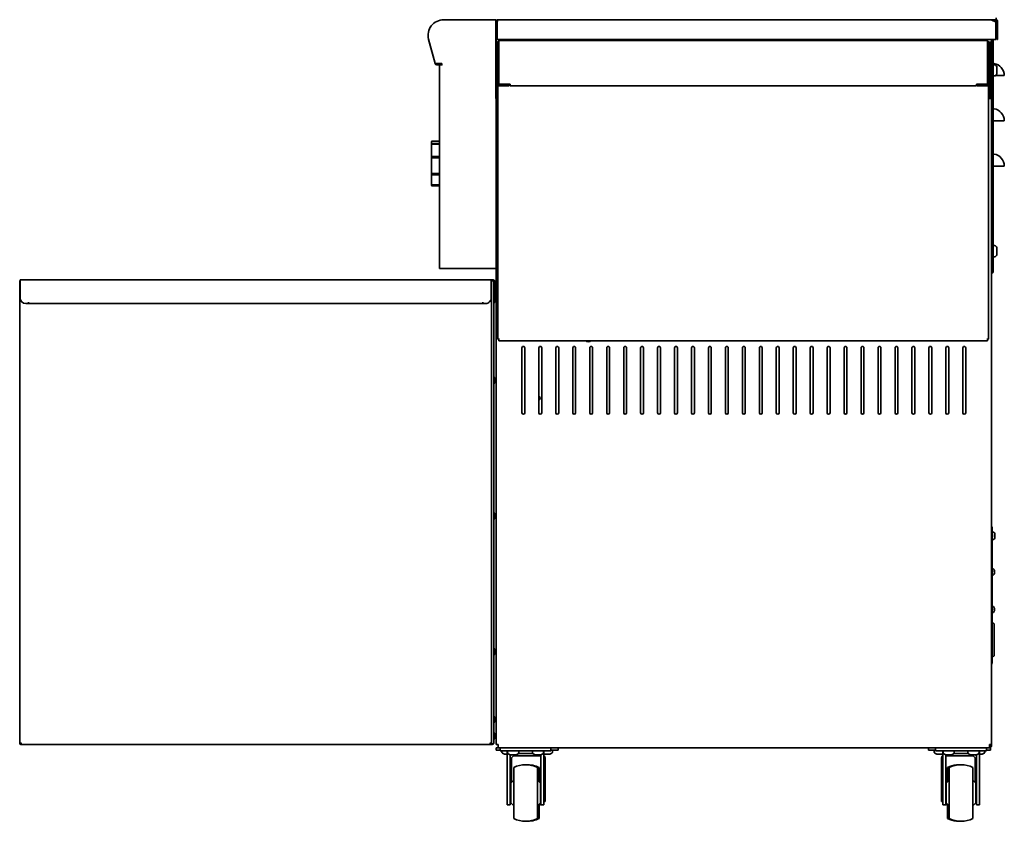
# Model space of a CAD drawing. Extents: x -17 to 110, y -18 to 98.
# Tile 7 of 8: x 65 to 108, y -18 to 17. Entities that reach past the tile are written whole.
import ezdxf

# ---------------------------------------------------------------- set-up
doc = ezdxf.new("R2010")
doc.units = 0
doc.header["$MEASUREMENT"] = 0

msp = doc.modelspace()

# ---------------------------------------------------------------- linework, layer by layer
at = {"color": 7, "lineweight": 35}
for p, q in [((85.671329, 17.457573), (83.437635, 17.457573)), ((83.438288, 17.457573), (85.661487, 17.457573)), ((85.745532, 17.457573), (85.661487, 17.457573)), ((85.745532, 16.457572), (85.745532, 17.457573)), ((85.808029, 17.414959), (85.791448, 17.451143)), ((86.55433, 17.457573), (85.820928, 17.457573)), ((85.820928, 17.417776), (85.820928, 17.457573)), ((85.848754, 17.457564), (85.849331, 17.457573)), ((85.849331, 17.457573), (107.564226, 17.457573)), ((96.882747, 17.457535), (96.882747, 17.470838)), ((105.009535, 17.457573), (107.761548, 17.457573)), ((107.735817, 17.421673), (107.761548, 17.421673)), ((107.761548, 17.421673), (107.761548, 17.457573)), ((107.86573, 17.457573), (107.761548, 17.457573)), ((107.86573, 17.421673), (107.761548, 17.421673)), ((107.872026, 17.549059), (107.872026, 17.457299)), ((85.750127, 17.37878), (85.750127, 17.386773)), ((85.750127, 16.489575), (85.750127, 17.378776)), ((85.789929, 16.582574), (85.789929, 17.386773)), ((85.821793, 17.409774), (85.800147, 17.409774)), ((85.811652, 17.359773), (85.811652, 16.582574)), ((85.818409, 17.411182), (85.819774, 17.417742)), ((85.823994, 17.417776), (85.820928, 17.417776)), ((107.868633, 17.359773), (107.868633, 16.582574)), ((107.901736, 17.385672), (107.901736, 16.582574)), ((107.937627, 17.385672), (107.937627, 16.582574)), ((82.773553, 16.592138), (83.061908, 15.515978)), ((83.060947, 15.519573), (82.773726, 16.591509)), ((85.789929, 16.582574), (85.750127, 16.582574)), ((85.759277, 16.472274), (85.759277, 16.582574)), ((107.868633, 16.582574), (85.811652, 16.582574)), ((107.670187, 16.582574), (107.670187, 16.472274)), ((107.700186, 16.551394), (107.700186, 16.582574)), ((107.700186, 16.551394), (107.700186, 6.336026)), ((107.700186, 16.551394), (107.736086, 16.551394)), ((107.736086, 16.551394), (107.736086, 16.582574)), ((107.736086, 16.551394), (107.736086, 6.336026)), ((107.937627, 16.582574), (107.901736, 16.582574)), ((85.750127, 16.489575), (85.745532, 16.489575)), ((85.745532, 16.457572), (85.747263, 16.457572)), ((85.747263, 16.472274), (85.747263, 16.222275)), ((85.747263, 16.472274), (85.821956, 16.472274)), ((85.747263, 16.222275), (85.747263, 14.222273)), ((85.821956, 16.222275), (85.821956, 16.472274)), ((85.837556, 16.472274), (85.821956, 16.472274)), ((85.821956, 16.222275), (85.821956, 14.222273)), ((85.83696, 16.462974), (85.83696, 14.606573)), ((85.83696, 16.193391), (85.83696, 16.265187)), ((85.83696, 3.336989), (85.83696, 16.193391)), ((85.872851, 16.462974), (85.872851, 14.606573)), ((85.87385, 16.265187), (85.872851, 16.265187)), ((85.87385, 16.193391), (85.872851, 16.193391)), ((85.87385, 16.534775), (85.908761, 16.534775)), ((85.87385, 16.534775), (85.908761, 16.534775)), ((85.87385, 16.534775), (85.87385, 16.462974)), ((85.87385, 14.606573), (85.87385, 16.462974)), ((85.908761, 16.534775), (107.463956, 16.534775)), ((107.463956, 16.534775), (107.498856, 16.534775)), ((107.463956, 16.534775), (107.498856, 16.534775)), ((107.498856, 16.534775), (107.498856, 16.462974)), ((107.498856, 14.606573), (107.498856, 16.462974)), ((107.498856, 16.193391), (107.499856, 16.193391)), ((107.498895, 16.265187), (107.499856, 16.265187)), ((107.499856, 16.462974), (107.499856, 14.606573)), ((107.499856, 16.193391), (107.499856, 16.265187)), ((107.575511, 16.472274), (107.53516, 16.472274)), ((107.535756, 16.462974), (107.535756, 14.606573)), ((107.607508, 16.472274), (107.575511, 16.472274)), ((107.607508, 16.472274), (107.607508, 16.222275)), ((107.607508, 16.472274), (107.682212, 16.472274)), ((107.607508, 14.222273), (107.607508, 16.222275)), ((107.682212, 16.222275), (107.682212, 16.472274)), ((107.682212, 14.222273), (107.682212, 16.222275)), ((85.747263, 15.946602), (85.747263, 15.784773)), ((85.747263, 15.784773), (85.747263, 15.622943)), ((85.83696, 15.909775), (85.821956, 15.909775)), ((107.535766, 15.909775), (107.607508, 15.909775)), ((83.352281, 15.519573), (83.060947, 15.519573)), ((83.138034, 15.505376), (83.352281, 15.505376)), ((83.138034, 15.457576), (83.359481, 15.457576)), ((83.259277, 15.457576), (83.259277, 6.457572)), ((83.273138, 15.457576), (83.357087, 15.457576)), ((83.352281, 15.459965), (83.352281, 15.519573)), ((83.359471, 15.459965), (83.352281, 15.459965)), ((83.357087, 15.457576), (83.359471, 15.457576)), ((85.83696, 15.659776), (85.821956, 15.659776)), ((107.535766, 15.659776), (107.607508, 15.659776)), ((107.700186, 15.425314), (107.682212, 15.456442)), ((107.700186, 15.425314), (107.700186, 15.032584)), ((107.823582, 15.468274), (107.767584, 15.468274)), ((107.910502, 15.269766), (107.910502, 15.346262)), ((107.910502, 15.107744), (107.910502, 15.269766)), ((107.700186, 15.019238), (107.682212, 14.988105)), ((107.700186, 15.032584), (107.700186, 15.019238)), ((107.742891, 14.988226), (107.736086, 14.988226)), ((107.823582, 14.976273), (107.767584, 14.976273)), ((107.850371, 14.988226), (108.236084, 14.988226)), ((107.910502, 15.098286), (107.910502, 15.107744)), ((85.87385, 14.606573), (85.87385, 14.604776)), ((86.373858, 14.604776), (85.87385, 14.604776)), ((85.908761, 14.570673), (86.336958, 14.570673)), ((85.908761, 14.534773), (86.336958, 14.534773)), ((86.336958, 14.534773), (86.336958, 14.570673)), ((86.373858, 14.534773), (86.373858, 14.604776)), ((86.373858, 14.534773), (106.998858, 14.534773)), ((106.998858, 14.534773), (106.998858, 14.604776)), ((107.498856, 14.604776), (106.998858, 14.604776)), ((107.035758, 14.534773), (107.035758, 14.570673)), ((107.463956, 14.570673), (107.035758, 14.570673)), ((107.463956, 14.534773), (107.035758, 14.534773)), ((107.498856, 14.606573), (107.498856, 14.604776)), ((107.535756, 14.605487), (107.535756, 3.336989)), ((85.747263, 14.222273), (85.747263, 13.972274)), ((85.821956, 13.972274), (85.747263, 13.972274)), ((85.759277, 6.457572), (85.759277, 13.972274)), ((85.821956, 13.972274), (85.821956, 14.222273)), ((85.821956, 13.972274), (85.836922, 13.972274)), ((107.535756, 13.972274), (107.575511, 13.972274)), ((107.575511, 13.972274), (107.607508, 13.972274)), ((107.607508, 14.222273), (107.607508, 13.972274)), ((107.682212, 13.972274), (107.607508, 13.972274)), ((107.670187, 13.972274), (107.670187, -14.590226)), ((107.682212, 13.972274), (107.682212, 14.222273)), ((107.773091, 12.988224), (107.736086, 12.988224)), ((107.773091, 12.988224), (108.236084, 12.988224)), ((82.897103, 10.143346), (82.897103, 12.053213)), ((82.897103, 12.053213), (82.897103, 12.040559)), ((82.897103, 10.15599), (82.897103, 12.053213)), ((82.897103, 12.053213), (82.897103, 12.013165)), ((82.897103, 10.183384), (82.897103, 12.053213)), ((82.897103, 12.053203), (82.897103, 10.143336)), ((82.897103, 12.040559), (82.897103, 10.143336)), ((82.897103, 12.013165), (82.897103, 10.143336)), ((83.259287, 11.970465), (82.90164, 11.970465)), ((82.926323, 12.083202), (83.259297, 12.09192)), ((82.926323, 12.083202), (83.259297, 12.09192)), ((83.259287, 11.990602), (82.926323, 11.982922)), ((82.926323, 11.945887), (83.259287, 11.953562)), ((83.259287, 11.413589), (82.90164, 11.413589)), ((83.259287, 11.420149), (82.926323, 11.417645)), ((82.926323, 11.342918), (83.259287, 11.345417)), ((107.773091, 10.988226), (107.736086, 10.988226)), ((107.773091, 10.988226), (108.236084, 10.988226)), ((83.259287, 10.603359), (82.90164, 10.603359)), ((83.259287, 10.661141), (82.926323, 10.665288)), ((82.926323, 10.59664), (83.259287, 10.592498)), ((82.897103, 10.143336), (82.897103, 10.183384)), ((82.897103, 10.143336), (82.897103, 10.15599)), ((83.259287, 10.157773), (82.90164, 10.157773)), ((83.259287, 10.158206), (82.926323, 10.166563)), ((82.926323, 10.144216), (83.259287, 10.135854)), ((82.926323, 10.113348), (83.259297, 10.10463)), ((107.700186, 7.425311), (107.670187, 7.477273)), ((107.700186, 7.425311), (107.700186, 7.024108)), ((107.823582, 7.468276), (107.767584, 7.468276)), ((107.823582, 7.468276), (107.767584, 7.468276)), ((107.700186, 7.019235), (107.670187, 6.967274)), ((107.700186, 7.024108), (107.700186, 7.019235)), ((107.823582, 6.976275), (107.767584, 6.976275)), ((107.910502, 7.287329), (107.910502, 7.346263)), ((107.910502, 7.116723), (107.910502, 7.287329)), ((107.910502, 7.098288), (107.910502, 7.116723)), ((83.259277, 6.457572), (83.357087, 6.457572)), ((85.661487, 6.457572), (83.357087, 6.457572)), ((85.759277, 6.457572), (85.661487, 6.457572)), ((85.759277, -14.590226), (85.759277, 6.457572)), ((107.700186, 6.310026), (107.700186, 6.336026)), ((107.700186, 6.336026), (107.736086, 6.336026)), ((107.736086, 6.310026), (107.736086, 6.336026)), ((64.687433, 5.909775), (64.706185, 5.909775)), ((64.687433, -14.575866), (64.687433, 5.909775)), ((85.543684, 5.957574), (64.706185, 5.957574)), ((64.706185, 5.659776), (64.706185, 5.957574)), ((64.728744, 5.95757), (64.728446, 5.957574)), ((85.521423, 5.957574), (85.520404, 5.95756)), ((85.543684, 5.659776), (85.543684, 5.957574)), ((85.543684, 5.909775), (85.562427, 5.909775)), ((85.561485, 5.957574), (85.543703, 5.957574)), ((85.561485, 5.957574), (85.561485, 5.909775)), ((85.611486, 5.957574), (85.561504, 5.957574)), ((85.587379, 5.909775), (85.562427, 5.909775)), ((85.562427, 5.909775), (85.562427, -14.575866)), ((85.587379, 5.909775), (85.659285, 5.909775)), ((85.611486, 5.943825), (85.591224, 5.909775)), ((85.611486, 5.957574), (85.611486, 5.943786)), ((85.661487, 5.943825), (85.643339, 5.913312)), ((85.659285, 5.909775), (85.659285, -14.511255)), ((85.661487, 5.691043), (85.661487, 5.859774)), ((85.709277, 5.057575), (85.709277, 5.859774)), ((85.719311, 5.449968), (85.719311, 5.663274)), ((85.759277, 5.628523), (85.719311, 5.663274)), ((85.825186, 6.020724), (85.825186, 4.736323)), ((85.827512, 6.043019), (85.83696, 6.041019)), ((64.706185, 5.659776), (64.706185, 5.159773)), ((85.543684, 5.659776), (85.543684, 5.159773)), ((85.704778, 5.579916), (85.704778, 5.584774)), ((85.704778, 5.579916), (85.704778, 5.513277)), ((85.704778, 5.484773), (85.704778, 5.513277)), ((85.704778, 5.459773), (85.704778, 5.455755)), ((85.704778, 5.455755), (85.704778, 5.390135)), ((85.704778, 5.359776), (85.704778, 5.390135)), ((85.719311, 5.518876), (85.719311, 5.519087)), ((85.719311, 5.449151), (85.719321, 5.450641)), ((85.719311, 5.156274), (85.719311, 5.449968)), ((85.719311, 5.448325), (85.719311, 5.449151)), ((85.719311, 5.339221), (85.719311, 5.340052)), ((85.759277, 5.628523), (85.734296, 5.650245)), ((65.081182, 4.909774), (64.95618, 4.909774)), ((65.081182, 4.972275), (65.081182, 4.909774)), ((65.082181, 4.972275), (65.081182, 4.972275)), ((65.082181, 4.959544), (65.082181, 4.972275)), ((65.082181, 4.959544), (65.082181, 4.957573)), ((65.082181, 4.959544), (65.082181, 4.909774)), ((85.167688, 4.909774), (65.082181, 4.909774)), ((85.167688, 4.972275), (85.167688, 4.959544)), ((85.168688, 4.972275), (85.167688, 4.972275)), ((85.167688, 4.959544), (85.167688, 4.909774)), ((85.168688, 4.909774), (85.168688, 4.972275)), ((85.29368, 4.909774), (85.168688, 4.909774)), ((85.661487, 5.003422), (85.661487, 4.957573)), ((85.709277, 4.957573), (85.661487, 4.957573)), ((85.704778, 5.209774), (85.704778, 5.205121)), ((85.704778, 5.138718), (85.704778, 5.205121)), ((85.704778, 5.109772), (85.704778, 5.138718)), ((85.709277, 4.957573), (85.709277, 5.057575)), ((85.759277, 5.191026), (85.719311, 5.156274)), ((85.754769, 5.18707), (85.754769, 5.159268)), ((85.754769, 5.109772), (85.754769, 5.159268)), ((85.827512, 4.714029), (85.83696, 4.716028)), ((85.87385, 3.336989), (85.83696, 3.336989)), ((85.87385, 3.336989), (85.908761, 3.336989)), ((85.87385, 3.336989), (85.87385, 3.265189)), ((85.87385, 3.265189), (107.498856, 3.265189)), ((107.463956, 3.336989), (107.498856, 3.336989)), ((107.498856, 3.336989), (107.498856, 3.265189)), ((107.498856, 3.336989), (107.535756, 3.336989)), ((86.90224, 2.948873), (86.90224, 0.073874)), ((87.027232, 0.073874), (87.027232, 2.948873)), ((87.652232, 2.948873), (87.652232, 0.073874)), ((87.777234, 0.073874), (87.777234, 2.948873)), ((88.402234, 2.948873), (88.402234, 0.073874)), ((88.527236, 0.073874), (88.527236, 2.948873)), ((89.152236, 2.948873), (89.152236, 0.073874)), ((89.277228, 0.073874), (89.277228, 2.948873)), ((89.902228, 2.948873), (89.902228, 0.073874)), ((90.02724, 0.073874), (90.02724, 2.948873)), ((90.65224, 2.948873), (90.65224, 0.073874)), ((90.777232, 0.073874), (90.777232, 2.948873)), ((91.402232, 2.948873), (91.402232, 0.073874)), ((91.527234, 0.073874), (91.527234, 2.948873)), ((92.152234, 2.948873), (92.152234, 0.073874)), ((92.277236, 0.073874), (92.277236, 2.948873)), ((92.902236, 2.948873), (92.902236, 0.073874)), ((93.027228, 0.073874), (93.027228, 2.948873)), ((93.652228, 2.948873), (93.652228, 0.073874)), ((93.77724, 0.073874), (93.77724, 2.948873)), ((94.40224, 2.948873), (94.40224, 0.073874)), ((94.527232, 0.073874), (94.527232, 2.948873)), ((95.152232, 2.948873), (95.152232, 0.073874)), ((95.277234, 0.073874), (95.277234, 2.948873)), ((95.902234, 2.948873), (95.902234, 0.073874)), ((96.027236, 0.073874), (96.027236, 2.948873)), ((96.652236, 2.948873), (96.652236, 0.073874)), ((96.777228, 0.073874), (96.777228, 2.948873)), ((97.402228, 2.948873), (97.402228, 0.073874)), ((97.52724, 0.073874), (97.52724, 2.948873)), ((98.15224, 2.948873), (98.15224, 0.073874)), ((98.277232, 0.073874), (98.277232, 2.948873)), ((98.902232, 2.948873), (98.902232, 0.073874)), ((99.027234, 0.073874), (99.027234, 2.948873)), ((99.652234, 2.948873), (99.652234, 0.073874)), ((99.777236, 0.073874), (99.777236, 2.948873)), ((100.402236, 2.948873), (100.402236, 0.073874)), ((100.527228, 0.073874), (100.527228, 2.948873)), ((101.152228, 2.948873), (101.152228, 0.073874)), ((101.27724, 0.073874), (101.27724, 2.948873)), ((101.90224, 2.948873), (101.90224, 0.073874)), ((102.027232, 0.073874), (102.027232, 2.948873)), ((102.652232, 2.948873), (102.652232, 0.073874)), ((102.777234, 0.073874), (102.777234, 2.948873)), ((103.402234, 2.948873), (103.402234, 0.073874)), ((103.527236, 0.073874), (103.527236, 2.948873)), ((104.152236, 2.948873), (104.152236, 0.073874)), ((104.277228, 0.073874), (104.277228, 2.948873)), ((104.902228, 2.948873), (104.902228, 0.073874)), ((105.02724, 0.073874), (105.02724, 2.948873)), ((105.65224, 2.948873), (105.65224, 0.073874)), ((105.777232, 0.073874), (105.777232, 2.948873)), ((106.402232, 2.948873), (106.402232, 0.073874)), ((106.527234, 0.073874), (106.527234, 2.948873)), ((85.704778, 1.557598), (85.704778, 1.559982)), ((85.704778, 1.557598), (85.704778, 1.494727)), ((85.704778, 1.45998), (85.704778, 1.494727)), ((85.704778, -4.440733), (85.704778, -4.440019)), ((85.704778, -4.440733), (85.704778, -4.498445)), ((85.704778, -4.540018), (85.704778, -4.498445)), ((107.670187, -4.963617), (107.706078, -4.963617)), ((107.706078, -4.963617), (107.706078, -5.213616)), ((107.706078, -5.213616), (107.706078, -5.276001)), ((107.763585, -5.202625), (107.726782, -5.202625)), ((107.763585, -5.202625), (107.726782, -5.202625)), ((107.706078, -5.451249), (107.706078, -10.927566)), ((107.71567, -5.323626), (107.71567, -5.313627)), ((107.71567, -5.323626), (107.71567, -5.393626)), ((107.71567, -5.413626), (107.71567, -5.393626)), ((107.763585, -5.524626), (107.726782, -5.524626)), ((107.821083, -5.295314), (107.821083, -5.274627)), ((107.821083, -5.378877), (107.821083, -5.295314)), ((107.821083, -5.447188), (107.821083, -5.378877)), ((107.821083, -5.452626), (107.821083, -5.447188)), ((107.74614, -6.828616), (107.723542, -6.828616)), ((107.74614, -6.828616), (107.723542, -6.828616)), ((107.784433, -6.931539), (107.784433, -6.915189)), ((107.784433, -6.92936), (107.797073, -6.928252)), ((107.784433, -6.949336), (107.784433, -6.931539)), ((107.797083, -6.913529), (107.796765, -6.912239)), ((107.797083, -6.962215), (107.796765, -6.963083)), ((107.797083, -6.965017), (107.796765, -6.96415)), ((107.79938, -6.924864), (107.799332, -6.924251)), ((107.799332, -6.924772), (107.79938, -6.924864)), ((107.74614, -7.098617), (107.723542, -7.098617)), ((107.784433, -7.044447), (107.784433, -7.035849)), ((107.784433, -7.0494), (107.784433, -7.044447)), ((107.796765, -7.000646), (107.797083, -6.999113)), ((107.797083, -7.013704), (107.796765, -7.014994)), ((107.798745, -7.006293), (107.797083, -7.013704)), ((107.79938, -7.002366), (107.799332, -7.002982)), ((107.74614, -8.488616), (107.723542, -8.488616)), ((107.74614, -8.488616), (107.723542, -8.488616)), ((107.784433, -8.536757), (107.784433, -8.536651)), ((107.784433, -8.609456), (107.784433, -8.59165)), ((107.784433, -8.597835), (107.79691, -8.596725)), ((107.784433, -8.627898), (107.784433, -8.609456)), ((107.784433, -8.709419), (107.784433, -8.704493)), ((107.784433, -8.710579), (107.784433, -8.709419)), ((107.797083, -8.573519), (107.796765, -8.572236)), ((107.797083, -8.574971), (107.796765, -8.573527)), ((107.796765, -8.596684), (107.79691, -8.596725)), ((107.797083, -8.622557), (107.796765, -8.623431)), ((107.797083, -8.624676), (107.796765, -8.623799)), ((107.796765, -8.667372), (107.797083, -8.66582)), ((107.797083, -8.672259), (107.796765, -8.673706)), ((107.797083, -8.673711), (107.796765, -8.674996)), ((107.79691, -8.596725), (107.797083, -8.596605)), ((107.74614, -8.758617), (107.723542, -8.758617)), ((107.706078, -9.229616), (107.736086, -9.229616)), ((107.786087, -9.70161), (107.786087, -9.279617)), ((107.786087, -10.647617), (107.786087, -9.70161)), ((85.704778, -10.490019), (85.704778, -10.440018)), ((85.704778, -10.540019), (85.704778, -10.490019)), ((107.706078, -10.697615), (107.736086, -10.697615)), ((107.670187, -10.927566), (107.706078, -10.927566)), ((107.706078, -10.967833), (107.706078, -10.927566)), ((85.704778, -13.481592), (85.704778, -13.440018)), ((85.704778, -13.539304), (85.704778, -13.481592)), ((85.704778, -13.54002), (85.704778, -13.539304)), ((85.704778, -14.199971), (85.704778, -14.165226)), ((85.704778, -14.262842), (85.704778, -14.199971)), ((85.704778, -14.265226), (85.704778, -14.262842)), ((64.687433, -14.575866), (64.687433, -14.575339)), ((64.687433, -14.575866), (64.723333, -14.575866)), ((64.733329, -14.554326), (64.730407, -14.554326)), ((64.730407, -14.590226), (64.730407, -14.554326)), ((64.733329, -14.590226), (64.730407, -14.590226)), ((64.733329, -14.554326), (64.733329, -14.590226)), ((85.51654, -14.590226), (64.733329, -14.590226)), ((85.51654, -14.554326), (85.51654, -14.590226)), ((85.51654, -14.575866), (85.526536, -14.575866)), ((85.51654, -14.590226), (85.587379, -14.590226)), ((85.562427, -14.575866), (85.526536, -14.575866)), ((85.562427, -14.575866), (85.587379, -14.575866)), ((85.587379, -14.575866), (85.587379, -14.590226)), ((85.659285, -14.518327), (85.658238, -14.518327)), ((85.659285, -14.518327), (85.659285, -14.511255)), ((85.845188, -14.738625), (85.758278, -14.738625)), ((85.758278, -14.843226), (85.758278, -14.738625)), ((85.759277, -14.590226), (85.845188, -14.590226)), ((85.845188, -14.652727), (85.845188, -14.590226)), ((85.845188, -14.652727), (85.845188, -14.738625)), ((107.584277, -14.738625), (85.845188, -14.738625)), ((85.936481, -14.738625), (85.936481, -14.873126)), ((86.186485, -14.738625), (86.04398, -14.738625)), ((86.186485, -14.738625), (87.936483, -14.738625)), ((88.078988, -14.738625), (87.936483, -14.738625)), ((88.186477, -14.738625), (88.186477, -14.873126)), ((88.508282, -14.843226), (88.508282, -14.738625)), ((104.876373, -14.843226), (104.876373, -14.738625)), ((105.198984, -14.738625), (105.198984, -14.873126)), ((105.448988, -14.738625), (105.306483, -14.738625)), ((105.448988, -14.738625), (107.198977, -14.738625)), ((107.341501, -14.738625), (107.198977, -14.738625)), ((107.44898, -14.738625), (107.44898, -14.873126)), ((107.584277, -14.652727), (107.584277, -14.590226)), ((107.584277, -14.590226), (107.670187, -14.590226)), ((107.584277, -14.652727), (107.584277, -14.738625)), ((107.626367, -14.738625), (107.584277, -14.738625)), ((107.622378, -14.640825), (107.622378, -14.590226)), ((107.626367, -14.738625), (107.627241, -14.738625)), ((107.627241, -14.843226), (107.627241, -14.738625)), ((107.670187, -14.640825), (107.670187, -14.590226)), ((85.936164, -14.843226), (85.758278, -14.843226)), ((86.186485, -14.873126), (85.936481, -14.873126)), ((86.012319, -14.873126), (86.01228, -14.874727)), ((86.012319, -14.873126), (86.01228, -14.874727)), ((86.01228, -14.930725), (86.01228, -14.874727)), ((86.01228, -14.930725), (86.01228, -14.874727)), ((86.134293, -15.017643), (86.139656, -15.017643)), ((86.139656, -15.017643), (86.251999, -15.017643)), ((86.186485, -14.873126), (87.936483, -14.873126)), ((86.25198, -14.923127), (86.25198, -17.010078)), ((86.265485, -14.960625), (86.265485, -14.904627)), ((86.386488, -15.047451), (86.386488, -17.010078)), ((86.387488, -15.047543), (86.464248, -15.047543)), ((86.433278, -15.363625), (86.433278, -15.238626)), ((86.464248, -15.047543), (86.626121, -15.047543)), ((87.683278, -15.088626), (86.583281, -15.088626)), ((86.626121, -15.047543), (86.635473, -15.047543)), ((87.378391, -14.988627), (86.744635, -14.988627)), ((86.757486, -14.960625), (86.757486, -14.904627)), ((87.365482, -14.960625), (87.365482, -14.904627)), ((87.365482, -14.960625), (87.365482, -14.904627)), ((87.487495, -15.047543), (87.538688, -15.047543)), ((87.538688, -15.047543), (87.711854, -15.047543)), ((87.711854, -15.047543), (87.735471, -15.047543)), ((87.73649, -17.010078), (87.73649, -15.047451)), ((87.857483, -14.960625), (87.857483, -14.904627)), ((87.870978, -17.010078), (87.870978, -14.923127)), ((87.8843, -15.017643), (87.884512, -15.017643)), ((87.884512, -15.017643), (88.01556, -15.017643)), ((87.933282, -15.363625), (87.933282, -15.238626)), ((88.186477, -14.873126), (87.936483, -14.873126)), ((88.01556, -15.017643), (88.132267, -15.017643)), ((88.186516, -14.843226), (88.258278, -14.843226)), ((88.254279, -14.930725), (88.254279, -14.874727)), ((88.508282, -14.843226), (88.258278, -14.843226)), ((105.1263, -14.843226), (104.876373, -14.843226)), ((105.1263, -14.843226), (105.199013, -14.843226)), ((105.130413, -14.930725), (105.130413, -14.874727)), ((105.448988, -14.873126), (105.198984, -14.873126)), ((105.252426, -15.017643), (105.267978, -15.017643)), ((105.267978, -15.017643), (105.436522, -15.017643)), ((105.436522, -15.017643), (105.500411, -15.017643)), ((105.448988, -14.873126), (107.198977, -14.873126)), ((105.451679, -15.363625), (105.451679, -15.238626)), ((105.500392, -15.017643), (105.501171, -15.017643)), ((105.514483, -14.923127), (105.514483, -17.010078)), ((105.527978, -14.960625), (105.527978, -14.904627)), ((105.648982, -15.047451), (105.648982, -17.010078)), ((105.649991, -15.047543), (105.75549, -15.047543)), ((106.801671, -15.088626), (105.701674, -15.088626)), ((105.75549, -15.047543), (105.896592, -15.047543)), ((105.896592, -15.047543), (105.897976, -15.047543)), ((106.640885, -14.988627), (106.007128, -14.988627)), ((106.019989, -14.960625), (106.019989, -14.904627)), ((106.627985, -14.960625), (106.627985, -14.904627)), ((106.627985, -14.960625), (106.627985, -14.904627)), ((106.749988, -15.047543), (106.750354, -15.047543)), ((106.750354, -15.047543), (106.883497, -15.047543)), ((106.883497, -15.047543), (106.997974, -15.047543)), ((106.951674, -15.363625), (106.951674, -15.238626)), ((106.998983, -17.010078), (106.998983, -15.047451)), ((107.119986, -14.960625), (107.119986, -14.904627)), ((107.133481, -17.010078), (107.133481, -14.923127)), ((107.133481, -15.017643), (107.189788, -15.017643)), ((107.189788, -15.017643), (107.2504, -15.017643)), ((107.44898, -14.873126), (107.198977, -14.873126)), ((107.250573, -15.017643), (107.251169, -15.017643)), ((107.372374, -14.873126), (107.372412, -14.874727)), ((107.372412, -14.930725), (107.372412, -14.874727)), ((107.373143, -14.873126), (107.373181, -14.874727)), ((107.373181, -14.930725), (107.373181, -14.874727)), ((107.626367, -14.843226), (107.44898, -14.843226)), ((107.626367, -14.843226), (107.627241, -14.843226)), ((86.433278, -15.363625), (86.386507, -15.363625)), ((86.433278, -16.238627), (86.433278, -15.363625)), ((86.53649, -15.604222), (86.53649, -16.738625)), ((87.586487, -16.738625), (87.586487, -15.604222)), ((87.658288, -16.249176), (87.658288, -15.604222)), ((87.871017, -15.363625), (87.933282, -15.363625)), ((87.933282, -16.238627), (87.933282, -15.363625)), ((105.451516, -16.238627), (105.451679, -15.363625)), ((105.514512, -15.363625), (105.451679, -15.363625)), ((105.798984, -15.604222), (105.798984, -16.738625)), ((106.84899, -16.738625), (106.84899, -15.604222)), ((106.95151, -16.238627), (106.951674, -15.363625)), ((106.951674, -15.363625), (106.999012, -15.363625)), ((86.386507, -16.238627), (86.433278, -16.238627)), ((86.405231, -16.308625), (86.53649, -16.177375)), ((86.405231, -16.308625), (86.405231, -16.738625)), ((86.433278, -16.280628), (86.433278, -16.238627)), ((87.717727, -16.308625), (87.586487, -16.177375)), ((87.736509, -16.248104), (87.658288, -16.169876)), ((87.717727, -16.308625), (87.717727, -16.738625)), ((87.933282, -16.238627), (87.871017, -16.238627)), ((87.933282, -16.238627), (87.933282, -17.113626)), ((105.451516, -17.113626), (105.451516, -16.238627)), ((105.451516, -16.238627), (105.514512, -16.238627)), ((105.64901, -16.247474), (105.726357, -16.170126)), ((105.667734, -16.308625), (105.798984, -16.177375)), ((105.667734, -16.308625), (105.667734, -16.738625)), ((106.98023, -16.308625), (106.84899, -16.177375)), ((106.95151, -16.238627), (106.95151, -16.279905)), ((106.999012, -16.238627), (106.95151, -16.238627)), ((106.98023, -16.308625), (106.98023, -16.738625)), ((86.405231, -16.738625), (86.405231, -17.168625)), ((86.53649, -16.738625), (86.53649, -17.873031)), ((87.586487, -17.873031), (87.586487, -16.738625)), ((87.717727, -16.738625), (87.717727, -17.168625)), ((105.667734, -16.738625), (105.667734, -17.168625)), ((105.798984, -16.738625), (105.798984, -17.873031)), ((106.84899, -17.873031), (106.84899, -16.738625)), ((106.98023, -16.738625), (106.98023, -17.168625)), ((86.25198, -17.010078), (86.25198, -17.260077)), ((86.386488, -17.260077), (86.25198, -17.260077)), ((86.386488, -17.010078), (86.386488, -17.260077)), ((86.405231, -17.113626), (86.386488, -17.113626)), ((86.405231, -17.168625), (86.53649, -17.299877)), ((87.717727, -17.168625), (87.586487, -17.299877)), ((87.658288, -17.873031), (87.658288, -17.228076)), ((87.73649, -17.229177), (87.658288, -17.307376)), ((87.73649, -17.260077), (87.73649, -17.010078)), ((87.73649, -17.260077), (87.870978, -17.260077)), ((87.870978, -17.260077), (87.870978, -17.010078)), ((87.933282, -17.113626), (87.870978, -17.113626)), ((105.514483, -17.113626), (105.451516, -17.113626)), ((105.514483, -17.010078), (105.514483, -17.260077)), ((105.648982, -17.260077), (105.514483, -17.260077)), ((105.648982, -17.010078), (105.648982, -17.260077)), ((105.648982, -17.229749), (105.726357, -17.307127)), ((105.667734, -17.168625), (105.798984, -17.299877)), ((106.98023, -17.168625), (106.84899, -17.299877)), ((106.998983, -17.113626), (106.98023, -17.113626)), ((106.998983, -17.260077), (106.998983, -17.010078)), ((106.998983, -17.260077), (107.133481, -17.260077)), ((107.133481, -17.260077), (107.133481, -17.010078))]:
    msp.add_line(p, q, dxfattribs=at)
for points in [[(85.849331, 17.457573), (85.846207, 17.457054), (85.843227, 17.45555), (85.840411, 17.453176), (85.837787, 17.450076), (85.834557, 17.445025), (85.831616, 17.439152), (85.828098, 17.430415), (85.822139, 17.411115), (85.816295, 17.38571), (85.811652, 17.359773)], [(107.868633, 17.359773), (107.815076, 17.386455), (107.788076, 17.399263), (107.747264, 17.417098), (107.716439, 17.428925), (107.685432, 17.439056), (107.655356, 17.446957), (107.625146, 17.452782), (107.594763, 17.456357), (107.564226, 17.457573)], [(107.735817, 17.421673), (107.780502, 17.402733), (107.809943, 17.388945), (107.868633, 17.359773)], [(82.90164, 11.413589), (82.908647, 11.415828), (82.917327, 11.417179), (82.926323, 11.417645)], [(82.926323, 11.342918), (82.912607, 11.341846), (82.906561, 11.340587), (82.90164, 11.338861)], [(82.90164, 10.672007), (82.905446, 10.669671), (82.910031, 10.667816), (82.916385, 10.666225), (82.926323, 10.665288)], [(82.926323, 10.59664), (82.916961, 10.597477), (82.908426, 10.599735), (82.90164, 10.603359)], [(64.687433, -14.575866), (64.687933, -14.571454), (64.68948, -14.567095), (64.69195, -14.562837), (64.695209, -14.558706), (64.700418, -14.553521), (64.706493, -14.548563), (64.715595, -14.542272), (64.735934, -14.530474), (64.759329, -14.518327)], [(64.723333, -14.575866), (64.724035, -14.568602), (64.72612, -14.561393), (64.729446, -14.554225), (64.7338, -14.547191), (64.741422, -14.537394), (64.747141, -14.530981), (64.759329, -14.518327)], [(64.730407, -14.554326), (64.733156, -14.553674), (64.736415, -14.551714), (64.740115, -14.548599), (64.749535, -14.538423)], [(64.759329, -14.518327), (64.752543, -14.532677), (64.749016, -14.539343), (64.743604, -14.547612), (64.74025, -14.551211), (64.736818, -14.553533), (64.733329, -14.554326)], [(64.759329, -14.518327), (64.752736, -14.546208), (64.749208, -14.559627), (64.743393, -14.577327), (64.740355, -14.58382), (64.738741, -14.586408), (64.736203, -14.589159), (64.734771, -14.589971), (64.733329, -14.590226)], [(85.49053, -14.518327), (85.504977, -14.533451), (85.511619, -14.541234), (85.51977, -14.553042), (85.522615, -14.558656), (85.524758, -14.564344), (85.526094, -14.570089), (85.526536, -14.575866)], [(85.49053, -14.518327), (85.518712, -14.533083), (85.53214, -14.540927), (85.54131, -14.54704), (85.549326, -14.553408), (85.554968, -14.559062), (85.559274, -14.564988), (85.56185, -14.571134), (85.562427, -14.575866)], [(85.51654, -14.554326), (85.513022, -14.553518), (85.509552, -14.551156), (85.506178, -14.547499), (85.500796, -14.539242), (85.497278, -14.532603), (85.49053, -14.518327)], [(85.51654, -14.590226), (85.514675, -14.589791), (85.512849, -14.58846), (85.51109, -14.586355), (85.50838, -14.581652), (85.503487, -14.569063), (85.498873, -14.553054), (85.49053, -14.518327)], [(85.587379, -14.575866), (85.615638, -14.559249), (85.629056, -14.550445), (85.638178, -14.543606), (85.646127, -14.536517), (85.650491, -14.531776), (85.654143, -14.526874), (85.656911, -14.521826), (85.65868, -14.516664), (85.659285, -14.511255)]]:
    msp.add_lwpolyline(points, dxfattribs=at)
for centre, radius, start, end in [((83.437635, 16.770072), 0.6875, 90.000003, 195.000006), ((83.438288, 16.769573), 0.688, 90.000003, 195.000006), ((85.820928, 17.386773), 0.0708, 90.000003, 180.000005), ((107.86573, 17.385672), 0.0719, 0, 90.000003), ((107.86573, 17.385672), 0.036, 0, 90.000003), ((85.671329, 17.378776), 0.0788, 0, 19.664733), ((85.820928, 17.386773), 0.031, 90.000003, 179.999995), ((85.781135, 16.489575), 0.031, 180.000005, 213.925258), ((85.908761, 16.462974), 0.0718, 119.082764, 180.000005), ((85.908761, 16.462974), 0.0359, 166.444511, 180.000005), ((107.463956, 16.462974), 0.0718, 0, 60.917241), ((107.463956, 16.462974), 0.0359, 0, 13.554777), ((83.138034, 15.536374), 0.0788, 195.000006, 269.999997), ((83.138034, 15.536374), 0.031, 212.815571, 269.999997), ((83.359471, 15.458768), 0.001195, 269.999997, 90.000003), ((107.767584, 15.436776), 0.0315, 90.000003, 180.000005), ((107.778926, 15.561581), 0.04284, 180.654272, 262.180401), ((107.700186, 14.988226), 0.5359, 0, 82.180406), ((107.823582, 15.436776), 0.0315, 56.601515, 89.999996), ((107.755012, 15.332776), 0.156071, 4.957996, 56.601511), ((107.767584, 15.007776), 0.0315, 179.999995, 269.999997), ((107.767584, 15.007771), 0.031499, 218.361752, 227.107004), ((107.823582, 15.007776), 0.0315, 270.000004, 303.398485), ((107.755012, 15.111776), 0.156071, 303.398489, 355.042004), ((85.908761, 14.606573), 0.0718, 179.999995, 269.999997), ((85.908761, 14.606573), 0.0359, 179.999995, 269.999997), ((107.463956, 14.606573), 0.0359, 269.999997, 360), ((107.463956, 14.606573), 0.0718, 269.999997, 360), ((107.778926, 13.561584), 0.04284, 180.654272, 262.180401), ((107.700186, 12.988224), 0.5359, 0, 82.180406), ((82.927112, 12.053213), 0.03, 91.500001, 180.000005), ((82.927112, 12.053213), 0.03, 91.500001, 180.000005), ((82.927112, 12.053213), 0.03, 149.846195, 180.000005), ((83.261767, 11.951948), 0.360607, 177.05618, 182.943506), ((84.380594, 11.376223), 1.479432, 178.552661, 181.447094), ((107.778926, 11.561582), 0.04284, 180.654272, 262.180401), ((107.700186, 10.988226), 0.5359, 0, 82.180406), ((84.139318, 10.637683), 1.238154, 178.411522, 181.588533), ((82.927112, 10.143336), 0.03, 179.999995, 268.499999), ((82.927112, 10.143336), 0.03, 179.999995, 268.499999), ((83.030823, 10.168798), 0.129656, 179.932919, 184.877296), ((83.030669, 10.169111), 0.129499, 175.120368, 180.070756), ((82.926842, 10.19686), 0.030282, 213.577109, 269.00975), ((82.926842, 10.174512), 0.030284, 213.577642, 269.008117), ((107.767584, 7.436773), 0.0315, 90.000003, 180.000005), ((107.767584, 7.436773), 0.0315, 90.000023, 178.821852), ((107.823582, 7.436773), 0.0315, 56.601511, 90.000003), ((107.823582, 7.436773), 0.0315, 56.601508, 90.000003), ((107.755012, 7.332773), 0.156071, 4.957996, 56.601511), ((107.755012, 7.332773), 0.156071, 47.106835, 56.601515), ((107.767584, 7.007773), 0.0315, 179.999995, 269.999997), ((107.767584, 7.007773), 0.0315, 181.178134, 227.106457), ((107.823582, 7.007773), 0.0315, 269.999997, 303.398489), ((107.755012, 7.111773), 0.156071, 303.398489, 355.042004), ((107.664285, 6.310026), 0.0359, 279.459994, 360), ((107.664285, 6.310026), 0.0718, 274.713853, 360), ((83.40928, 5.659776), 0.2978, 90.000003, 90.184513), ((83.45928, 5.659776), 0.2978, 90.000003, 90.590909), ((85.561485, 5.859774), 0.0978, 59.253045, 90.000003), ((85.561485, 5.859774), 0.0978, 30.746954, 59.253045), ((85.611486, 5.859774), 0.0978, 59.253045, 90.000003), ((85.660285, 5.691024), 0.001, 34.153859, 180.000009), ((85.660285, 5.691024), 0.001, 34.153917, 180.000005), ((85.611486, 5.859774), 0.05, 0, 17.057805), ((85.429976, 5.534774), 0.279313, 10.312117, 34.153914), ((85.429976, 5.534774), 0.279313, 10.312132, 34.153914), ((85.611486, 5.859774), 0.0978, 0, 59.253045), ((85.710276, 5.691024), 0.001, 34.153856, 180.000009), ((85.710276, 5.691024), 0.001, 34.153914, 179.999995), ((85.479948, 5.534764), 0.279337, 24.418532, 34.153435), ((85.932982, 6.020724), 0.1078, 152.963603, 179.999995), ((85.660285, 5.566027), 0.001, 34.153903, 180.000009), ((85.660285, 5.253527), 0.001, 179.999991, 325.8461), ((85.429976, 5.409772), 0.279313, 10.312124, 34.153914), ((85.429976, 5.409772), 0.279313, 325.846086, 349.687877), ((85.429957, 5.159768), 0.279333, 10.312731, 26.585255), ((85.429966, 5.534774), 0.279317, 347.069853, 349.687858), ((85.429976, 5.409772), 0.279313, 10.312136, 12.930406), ((85.710276, 5.378524), 0.001, 179.999991, 325.846144), ((85.710276, 5.378524), 0.001, 180.000005, 325.846086), ((85.710276, 5.316023), 0.001, 34.153907, 180.000009), ((85.479967, 5.159773), 0.279315, 31.031957, 34.153903), ((85.479967, 5.534779), 0.279317, 325.84611, 328.466714), ((85.479977, 5.159773), 0.279313, 31.023761, 34.153914), ((64.95618, 5.159773), 0.25, 180.000005, 269.999997), ((85.29368, 5.159773), 0.25, 269.999997, 360), ((85.660285, 5.003523), 0.001, 179.999991, 325.846148), ((85.660285, 5.003523), 0.001, 179.999991, 325.846097), ((85.429976, 5.159773), 0.279313, 325.846086, 349.687881), ((85.710276, 5.003523), 0.001, 179.999991, 325.846097), ((85.710276, 5.003523), 0.001, 179.999991, 325.846151), ((85.479977, 5.159773), 0.279313, 325.846086, 349.687867), ((85.932982, 4.736323), 0.1078, 180.000005, 207.03831), ((89.836483, 3.378527), 0.161, 224.745029, 315.254973), ((86.964736, 2.948873), 0.0625, 0, 180.000005), ((87.714728, 2.948873), 0.0625, 0, 180.000005), ((88.46474, 2.948873), 0.0625, 0, 180.000005), ((89.214732, 2.948873), 0.0625, 0, 180.000005), ((89.964734, 2.948873), 0.0625, 0, 180.000005), ((90.714736, 2.948873), 0.0625, 0, 180.000005), ((91.464728, 2.948873), 0.0625, 0, 180.000005), ((92.21474, 2.948873), 0.0625, 0, 180.000005), ((92.964732, 2.948873), 0.0625, 0, 180.000005), ((93.714734, 2.948873), 0.0625, 0, 180.000005), ((94.464736, 2.948873), 0.0625, 0, 180.000005), ((95.214728, 2.948873), 0.0625, 0, 180.000005), ((95.96474, 2.948873), 0.0625, 0, 180.000005), ((96.714732, 2.948873), 0.0625, 0, 180.000005), ((97.464734, 2.948873), 0.0625, 0, 180.000005), ((98.214736, 2.948873), 0.0625, 0, 180.000005), ((98.964728, 2.948873), 0.0625, 0, 180.000005), ((99.71474, 2.948873), 0.0625, 0, 180.000005), ((100.464732, 2.948873), 0.0625, 0, 180.000005), ((101.214734, 2.948873), 0.0625, 0, 180.000005), ((101.964736, 2.948873), 0.0625, 0, 180.000005), ((102.714728, 2.948873), 0.0625, 0, 180.000005), ((103.46474, 2.948873), 0.0625, 0, 180.000005), ((104.214732, 2.948873), 0.0625, 0, 180.000005), ((104.964734, 2.948873), 0.0625, 0, 180.000005), ((105.714736, 2.948873), 0.0625, 0, 180.000005), ((106.464728, 2.948873), 0.0625, 0, 180.000005), ((85.660285, 1.666231), 0.001, 34.153852, 180.000009), ((85.660285, 1.666231), 0.001, 34.153893, 180.000009), ((85.660285, 1.666231), 0.001, 34.153852, 180.000009), ((85.660285, 1.666231), 0.001, 34.15391, 179.999995), ((85.660285, 1.353731), 0.001, 180.000022, 227.106608), ((85.660285, 1.353731), 0.001, 179.999991, 325.846107), ((85.660285, 1.353731), 0.001, 179.999991, 325.846148), ((85.660285, 1.353731), 0.001, 180.000005, 325.84609), ((85.429976, 1.509981), 0.279313, 10.312115, 34.153914), ((85.429976, 1.509981), 0.279313, 10.312121, 34.15389), ((85.429976, 1.509981), 0.279313, 10.312132, 34.153914), ((85.429976, 1.509981), 0.279313, 325.846086, 349.687868), ((87.572983, 0.724276), 0.134, 306.265536, 53.734464), ((86.964736, 0.073874), 0.0625, 180.000005, 0), ((87.714728, 0.073874), 0.0625, 180.000005, 0), ((88.46474, 0.073874), 0.0625, 180.000005, 360), ((89.214732, 0.073874), 0.0625, 180.000005, 360), ((89.964734, 0.073874), 0.0625, 180.000005, 360), ((90.714736, 0.073874), 0.0625, 180.000005, 360), ((91.464728, 0.073874), 0.0625, 180.000005, 360), ((92.21474, 0.073874), 0.0625, 180.000005, 360), ((92.964732, 0.073874), 0.0625, 180.000005, 360), ((93.714734, 0.073874), 0.0625, 180.000005, 360), ((94.464736, 0.073874), 0.0625, 180.000005, 360), ((95.214728, 0.073874), 0.0625, 180.000005, 360), ((95.96474, 0.073874), 0.0625, 180.000005, 360), ((96.714732, 0.073874), 0.0625, 180.000005, 360), ((97.464734, 0.073874), 0.0625, 180.000005, 360), ((98.214736, 0.073874), 0.0625, 180.000005, 360), ((98.964728, 0.073874), 0.0625, 180.000005, 360), ((99.71474, 0.073874), 0.0625, 180.000005, 360), ((100.464732, 0.073874), 0.0625, 180.000005, 360), ((101.214734, 0.073874), 0.0625, 180.000005, 360), ((101.964736, 0.073874), 0.0625, 180.000005, 360), ((102.714728, 0.073874), 0.0625, 180.000005, 360), ((103.46474, 0.073874), 0.0625, 180.000005, 360), ((104.214732, 0.073874), 0.0625, 180.000005, 360), ((104.964734, 0.073874), 0.0625, 180.000005, 360), ((105.714736, 0.073874), 0.0625, 180.000005, 360), ((106.464728, 0.073874), 0.0625, 180.000005, 360), ((85.660285, -4.333768), 0.001, 34.153896, 180.000009), ((85.660285, -4.333768), 0.001, 34.153866, 180.000009), ((85.660285, -4.333768), 0.001, 34.153917, 180.000005), ((85.660285, -4.333768), 0.001, 34.153866, 180.000009), ((85.429976, -4.490018), 0.279313, 10.312103, 34.153879), ((85.429976, -4.490018), 0.279313, 10.312048, 34.153914), ((85.660285, -4.646268), 0.001, 180.000022, 227.106471), ((85.660285, -4.646268), 0.001, 179.999991, 325.846134), ((85.660285, -4.646268), 0.001, 179.999995, 325.846083), ((85.660285, -4.646268), 0.001, 179.999991, 325.846134), ((85.429976, -4.490018), 0.279313, 325.846086, 349.687868), ((107.671187, -5.207375), 0.001, 34.153859, 180.000009), ((107.440868, -5.363625), 0.279313, 10.312103, 34.153914), ((107.726782, -5.223326), 0.0207, 90.000003, 180.000005), ((107.726782, -5.223326), 0.0207, 90.000016, 178.680044), ((107.763585, -5.223326), 0.020701, 71.307762, 89.999675), ((107.763585, -5.223326), 0.020701, 71.307783, 89.999668), ((107.746226, -5.274627), 0.074857, 0, 71.307448), ((107.671187, -5.519875), 0.001, 179.999991, 325.846141), ((107.440868, -5.363625), 0.279313, 325.846086, 349.687897), ((107.726782, -5.503927), 0.0207, 179.999995, 269.999997), ((107.726782, -5.503927), 0.0207, 181.319956, 269.999984), ((107.763585, -5.503925), 0.020701, 270.000325, 288.692238), ((107.763585, -5.503925), 0.020701, 270.000332, 288.692217), ((107.746226, -5.452626), 0.074857, 288.692552, 360), ((107.723542, -6.846076), 0.01746, 90.000003, 179.999995), ((107.723542, -6.846076), 0.01746, 90.000016, 178.485383), ((107.74614, -6.846076), 0.01746, 37.140424, 90.000003), ((107.74614, -6.846076), 0.01746, 37.140421, 90.000003), ((107.590947, -6.963616), 0.212137, 14.37183, 37.140421), ((107.590928, -6.963619), 0.212151, 11.605848, 14.015547), ((107.79716, -6.927843), 0.000419, 201.065173, 258.352134), ((107.796544, -6.927272), 0.002858, 349.663822, 14.068566), ((107.781108, -6.956826), 0.018283, 355.341774, 4.768479), ((107.783559, -6.947923), 0.015835, 355.073627, 5.217897), ((107.723542, -7.081157), 0.01746, 180.000005, 269.999997), ((107.723542, -7.081157), 0.01746, 181.514617, 269.999984), ((107.74614, -7.081157), 0.01746, 269.999997, 322.859579), ((107.590947, -6.963616), 0.212137, 322.859576, 345.62817), ((107.796535, -6.999961), 0.002859, 345.931603, 10.324267), ((107.783549, -6.97931), 0.015845, 354.78527, 4.923181), ((107.781127, -6.970407), 0.018271, 355.228303, 4.661038), ((107.723542, -8.506076), 0.01746, 90.000003, 180.000005), ((107.723542, -8.506076), 0.01746, 90.000016, 178.485383), ((107.74614, -8.506076), 0.01746, 37.140076, 89.999996), ((107.74614, -8.506076), 0.01746, 37.140332, 90.000003), ((107.590947, -8.623616), 0.212137, 24.201269, 37.140397), ((107.590909, -8.623604), 0.212173, 335.799448, 345.862122), ((107.590928, -8.623624), 0.212156, 14.137435, 24.13322), ((107.795881, -8.611332), 0.001224, 316.480422, 347.460704), ((107.795891, -8.635893), 0.001212, 12.372123, 43.65721), ((107.796679, -8.587159), 0.002712, 349.183979, 14.495939), ((107.796689, -8.660074), 0.002711, 345.502119, 10.825718), ((107.793161, -8.655797), 0.006234, 351.062823, 7.443676), ((107.793161, -8.591436), 0.006238, 352.564128, 8.934325), ((107.783463, -8.60817), 0.015928, 355.085456, 5.199874), ((107.783453, -8.639063), 0.015939, 354.80364, 4.911075), ((107.787038, -8.600553), 0.012359, 354.517452, 6.029175), ((107.787029, -8.646678), 0.012368, 353.974956, 5.477982), ((107.723542, -8.741157), 0.01746, 179.999995, 269.999997), ((107.723542, -8.741157), 0.01746, 181.514617, 269.999984), ((107.74614, -8.741157), 0.01746, 269.999997, 322.859579), ((107.74614, -8.741157), 0.01746, 269.999997, 322.859576), ((107.590947, -8.623616), 0.212137, 322.859603, 335.798773), ((107.736086, -9.279617), 0.05, 0, 90.000003), ((85.660285, -10.333769), 0.001, 34.153914, 180.000005), ((85.660285, -10.333769), 0.001, 34.15389, 180.000009), ((85.660285, -10.333769), 0.001, 34.153903, 180.000009), ((85.660285, -10.333769), 0.001, 34.153914, 180.000005), ((85.429976, -10.490019), 0.279313, 10.312132, 34.153914), ((85.660285, -10.646269), 0.001, 180.000005, 227.107441), ((85.660285, -10.646269), 0.001, 179.999991, 325.84611), ((85.660285, -10.646269), 0.001, 179.999991, 325.846097), ((85.660285, -10.646269), 0.001, 180.000005, 325.846086), ((85.429976, -10.490019), 0.279313, 325.846086, 349.687868), ((107.736086, -10.647617), 0.05, 269.999997, 360), ((107.634181, -10.967833), 0.0719, 299.999998, 0), ((85.660285, -13.333769), 0.001, 34.153852, 180.000009), ((85.660285, -13.333769), 0.001, 34.153914, 180.000005), ((85.660285, -13.333769), 0.001, 34.153852, 180.000009), ((85.660285, -13.333769), 0.001, 34.153866, 180.000009), ((85.429976, -13.490019), 0.279313, 10.31211, 34.15391), ((85.429976, -13.490019), 0.279313, 10.312119, 34.15389), ((85.660285, -13.646269), 0.001, 180.000022, 227.106471), ((85.660285, -13.646269), 0.001, 179.999995, 325.846086), ((85.660285, -13.646269), 0.001, 179.999991, 325.846148), ((85.660285, -13.646269), 0.001, 179.999991, 325.846134), ((85.429976, -13.490019), 0.279313, 325.84611, 349.687881), ((85.660285, -14.058975), 0.001, 34.153852, 180.000009), ((85.660285, -14.058975), 0.001, 34.153859, 180.000009), ((85.660285, -14.058975), 0.001, 34.153903, 180.000009), ((85.660285, -14.058975), 0.001, 34.15391, 179.999995), ((85.429976, -14.215225), 0.279313, 10.312112, 34.153914), ((85.429976, -14.215225), 0.279313, 10.312104, 34.153907), ((85.429976, -14.215225), 0.279313, 10.312101, 34.153886), ((85.429976, -14.215225), 0.279313, 325.846114, 349.687899), ((64.480605, -14.395348), 0.304631, 331.986918, 336.192425), ((85.587379, -14.518327), 0.0719, 269.999997, 0), ((85.660285, -14.371475), 0.001, 179.999991, 325.846107), ((85.660285, -14.371475), 0.001, 179.999991, 325.846141), ((85.660285, -14.371475), 0.001, 179.999991, 325.846151), ((85.660285, -14.371475), 0.001, 179.999991, 325.846141), ((85.660285, -14.371475), 0.001, 179.999991, 325.8461), ((85.660285, -14.371475), 0.001, 180.000005, 325.84609), ((107.572377, -14.640825), 0.0978, 276.988893, 360), ((107.572377, -14.640825), 0.05, 283.768525, 360), ((86.043788, -14.930725), 0.0315, 179.999995, 213.398486), ((86.043788, -14.930725), 0.0315, 179.999995, 213.398486), ((86.147788, -14.862154), 0.156071, 213.398486, 265.042004), ((86.436489, -14.923127), 0.1845, 164.276349, 180.000005), ((86.296983, -14.904627), 0.0315, 90.000003, 180.000005), ((86.296983, -14.960625), 0.0315, 180.000009, 213.398486), ((86.400983, -14.892054), 0.156071, 213.398486, 265.042004), ((86.583281, -15.238626), 0.25, 130.160593, 141.914269), ((86.583281, -15.238626), 0.15, 90.000003, 180.000005), ((86.621978, -14.892054), 0.156071, 274.957998, 326.601512), ((86.725978, -14.904627), 0.0315, 0, 90.000003), ((86.725978, -14.904627), 0.0315, 0.000026, 89.250225), ((86.725978, -14.960625), 0.0315, 326.601499, 0.000006), ((86.725978, -14.960625), 0.0315, 326.601516, 359.999998), ((87.39698, -14.904627), 0.0315, 90.000003, 180.000005), ((87.39698, -14.904627), 0.0315, 90.749773, 179.999978), ((87.39698, -14.960625), 0.0315, 179.999991, 213.3985), ((87.39698, -14.960625), 0.0315, 179.999995, 213.398486), ((87.50098, -14.892054), 0.156071, 213.398486, 265.042004), ((87.683278, -15.238626), 0.15, 69.215614, 90.000003), ((87.721985, -14.892054), 0.156071, 274.957998, 326.601512), ((87.825985, -14.904627), 0.0315, 0, 90.000003), ((87.825985, -14.960625), 0.0315, 326.601512, 359.999999), ((87.686489, -14.923127), 0.1845, 0, 15.723657), ((87.897776, -14.862154), 0.156072, 260.122485, 265.041997), ((87.683278, -15.238626), 0.25, 0, 41.330615), ((88.118781, -14.862154), 0.156071, 274.957998, 326.601512), ((88.222781, -14.874727), 0.0315, 0, 90.000003), ((88.222781, -14.874727), 0.0315, 0, 90.000003), ((88.222781, -14.930725), 0.0315, 326.601516, 359.999999), ((88.222781, -14.930725), 0.0315, 326.601502, 0.000004), ((105.161921, -14.874727), 0.0315, 90.000003, 179.999995), ((105.161921, -14.930725), 0.0315, 180.000005, 213.398486), ((105.265921, -14.862154), 0.156071, 213.398486, 265.042004), ((105.486916, -14.862154), 0.156072, 274.957998, 280.183051), ((105.487685, -14.862154), 0.156072, 274.958004, 279.887591), ((105.698982, -14.923127), 0.1845, 164.276349, 180.000005), ((105.559486, -14.904627), 0.0315, 90.000003, 180.000005), ((105.559486, -14.960625), 0.0315, 179.999995, 213.398486), ((105.663486, -14.892054), 0.156071, 213.398486, 265.042004), ((105.884481, -14.892054), 0.156071, 274.957998, 326.601512), ((105.988481, -14.904627), 0.0315, 0, 90.000003), ((105.988481, -14.904627), 0.0315, 0.000026, 89.250225), ((105.988481, -14.960625), 0.0315, 326.601516, 359.999999), ((105.988481, -14.960625), 0.0315, 326.601502, 0.000004), ((106.659483, -14.904627), 0.0315, 90.000003, 179.999995), ((106.659483, -14.904627), 0.0315, 90.749773, 179.999978), ((106.659483, -14.960625), 0.0315, 179.999991, 213.398486), ((106.659483, -14.960625), 0.0315, 179.999991, 213.3985), ((106.763483, -14.892054), 0.156071, 213.398486, 265.042004), ((106.984479, -14.892054), 0.156071, 274.957998, 326.601512), ((107.088479, -14.904627), 0.0315, 359.999999, 90.000003), ((107.088479, -14.960625), 0.0315, 326.601505, 0.000006), ((106.948982, -14.923127), 0.1845, 0, 15.723657), ((107.236924, -14.862154), 0.156071, 274.957998, 326.601512), ((107.237683, -14.862154), 0.156071, 274.957998, 326.601512), ((107.340924, -14.930725), 0.0315, 326.601499, 0.000005), ((107.341683, -14.930725), 0.0315, 326.601509, 0.000002), ((87.061489, -16.738625), 1.25, 65.165414, 114.834591), ((87.133289, -16.738625), 1.25, 65.165414, 91.665175), ((106.251615, -16.738625), 1.25, 96.208644, 114.834591), ((106.323982, -16.738625), 1.25, 65.165414, 114.834591), ((87.061489, -16.738625), 1.25, 245.165409, 294.834586), ((87.133289, -16.738625), 1.25, 268.374891, 294.834586), ((106.251615, -16.738625), 1.25, 245.165409, 263.791356), ((106.323982, -16.738625), 1.25, 245.165409, 294.834586)]:
    msp.add_arc(centre, radius, start, end, dxfattribs=at)
for centre, major_axis, ratio, start_param, end_param in [((82.927092, 11.956523), (0.029989, 0.000031), 0.880642, 1.595794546, 2.584192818), ((82.927112, 11.919455), (0.030008, -0.000038), 0.880925, 1.598460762, 2.586234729), ((82.927112, 10.143346), (-0.029999, 0), 0.999993, 6.283079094, 6.809209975), ((107.590822, -6.962287), (-0.211201, -0.01988), 0.367457, 3.333130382, 3.519303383), ((107.590822, -6.964945), (0.211201, -0.01988), 0.367457, 0.260684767, 0.446857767), ((107.590822, -6.963088), (-0.206405, -0.048955), 0.925948, 3.151514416, 3.158223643), ((107.590822, -6.962287), (-0.211201, -0.01988), 0.367457, 2.874243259, 2.880907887), ((107.58939, -6.951275), (-0.20974, -0.026346), 0.714844, 3.130639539, 3.218206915), ((107.58939, -6.945897), (-0.210586, -0.018426), 0.014858, 2.974123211, 3.061690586), ((107.58939, -6.9509), (-0.209836, -0.025584), 0.693831, 2.891030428, 2.978597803), ((107.58939, -6.976333), (0.209836, -0.025584), 0.693831, 0.16299485, 0.250562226), ((107.58939, -6.963352), (-0.035525, -0.208385), 0.996084, 1.818906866, 1.906474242), ((107.58939, -6.973106), (0.208625, -0.034086), 0.84133, 0.215204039, 0.275399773), ((107.58939, -6.948651), (-0.210269, -0.021783), 0.533448, 3.16498942, 3.194742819), ((107.58939, -6.954127), (-0.208625, -0.034086), 0.84133, 2.89677413, 2.926388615), ((107.58939, -6.967487), (0.196245, -0.078565), 0.972115, 0.449741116, 0.466658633), ((107.58939, -6.946325), (-0.210547, -0.018878), 0.217706, 3.200678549, 3.217728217), ((107.590822, -6.963088), (-0.206405, -0.048955), 0.925948, 2.513118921, 2.699291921), ((107.590822, -6.964143), (0.206405, -0.048955), 0.925948, 6.087090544, 6.266554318), ((107.590822, -6.964143), (0.206405, -0.048955), 0.925948, 6.266554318, 6.273263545), ((107.58939, -6.975958), (0.20974, -0.026346), 0.714844, 6.206571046, 6.294138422), ((107.58939, -6.981336), (0.210586, -0.018426), 0.014858, 0.079902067, 0.167469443), ((107.58939, -6.963881), (0.035525, -0.208385), 0.996084, 1.235118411, 1.322685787), ((107.58939, -6.978582), (0.210269, -0.021783), 0.533448, 6.200459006, 6.230035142), ((107.58939, -6.978582), (0.210269, -0.021783), 0.533448, 6.230035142, 6.259788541), ((107.58939, -6.959743), (-0.196245, -0.078565), 0.972115, 2.674908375, 2.691851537), ((107.590822, -8.623383), (-0.186873, -0.100398), 0.982898, 2.243455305, 2.429628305), ((107.590822, -8.623383), (-0.186873, -0.100398), 0.982898, 2.881850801, 3.068023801), ((107.590822, -8.622206), (-0.211307, -0.018736), 0.162222, 3.353320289, 3.539493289), ((107.590822, -8.622206), (-0.211307, -0.018736), 0.162222, 2.714924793, 2.901097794), ((107.590822, -8.625027), (0.211307, -0.018736), 0.162222, 0.24049486, 0.42666786), ((107.590822, -8.623849), (0.186873, -0.100398), 0.982898, 0.073568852, 0.259741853), ((107.590822, -8.62494), (0.211191, -0.019933), 0.373758, 0.261373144, 0.358741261), ((107.590822, -8.624152), (0.206587, -0.048175), 0.923422, 6.173282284, 6.266892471), ((107.590822, -8.623081), (-0.206587, -0.048175), 0.923422, 3.155611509, 3.15788549), ((107.590822, -8.624152), (0.206587, -0.048175), 0.923422, 6.266892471, 6.269166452), ((107.590822, -8.62229), (-0.211191, -0.019933), 0.373758, 2.87817016, 2.88021951), ((107.58939, -8.611188), (-0.209759, -0.026166), 0.7101, 3.131845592, 3.219412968), ((107.58939, -8.606358), (-0.210538, -0.018914), 0.226265, 2.955099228, 3.042666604), ((107.58939, -8.636044), (0.209759, -0.026166), 0.7101, 6.205364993, 6.292932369), ((107.58939, -8.614259), (-0.208548, -0.034555), 0.845999, 3.080927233, 3.168494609), ((107.58939, -8.608567), (-0.210278, -0.021663), 0.526012, 2.921285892, 3.008853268), ((107.58939, -8.610984), (-0.209817, -0.025753), 0.698686, 2.889877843, 2.977445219), ((107.58939, -8.636246), (0.209817, -0.025753), 0.698686, 0.164147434, 0.25171481), ((107.58939, -8.638666), (0.210278, -0.021663), 0.526012, 0.132739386, 0.220306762), ((107.58939, -8.632973), (0.208548, -0.034555), 0.845999, 6.256283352, 6.343850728), ((107.58939, -8.627641), (0.197264, -0.075984), 0.970159, 0.191459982, 0.279027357), ((107.58939, -8.640874), (0.210538, -0.018914), 0.226265, 0.09892605, 0.126539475), ((107.58939, -8.619591), (-0.197264, -0.075984), 0.970159, 2.862565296, 2.890168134), ((107.58939, -8.605897), (-0.210586, -0.018423), 0.008071, 3.046807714, 3.062284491), ((107.58939, -8.641336), (0.210586, -0.018423), 0.008071, 0.079308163, 0.094785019), ((107.58939, -8.623761), (0.019493, -0.21049), 0.996162, 1.384094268, 1.399495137), ((107.58939, -8.623472), (-0.019493, -0.21049), 0.996162, 1.742097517, 1.757470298), ((105.701674, -15.238626), (0, -0.249999), 1, 3.987612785, 4.71238898), ((105.701674, -15.238626), (0, -0.15), 1, 3.141592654, 3.50031657), ((106.801671, -15.238626), (0, 0.15), 1, 4.71238898, 6.283185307), ((106.801671, -15.238626), (0, 0.249999), 1, 5.373431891, 5.582250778), ((105.726616, -16.738625), (0, 1.134406), 0.000255, 0, 1.125502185), ((106.251615, -16.738625), (0, 1.25), 1, 6.253874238, 6.391546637), ((105.726616, -16.738625), (0, 1.134406), 0.000255, 2.016090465, 3.141592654), ((106.251615, -16.738625), (0, -1.25), 1, 6.174823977, 6.311803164)]:
    msp.add_ellipse(centre, major_axis=major_axis, ratio=ratio, start_param=start_param, end_param=end_param, dxfattribs=at)

doc.saveas('drawing.dxf')
